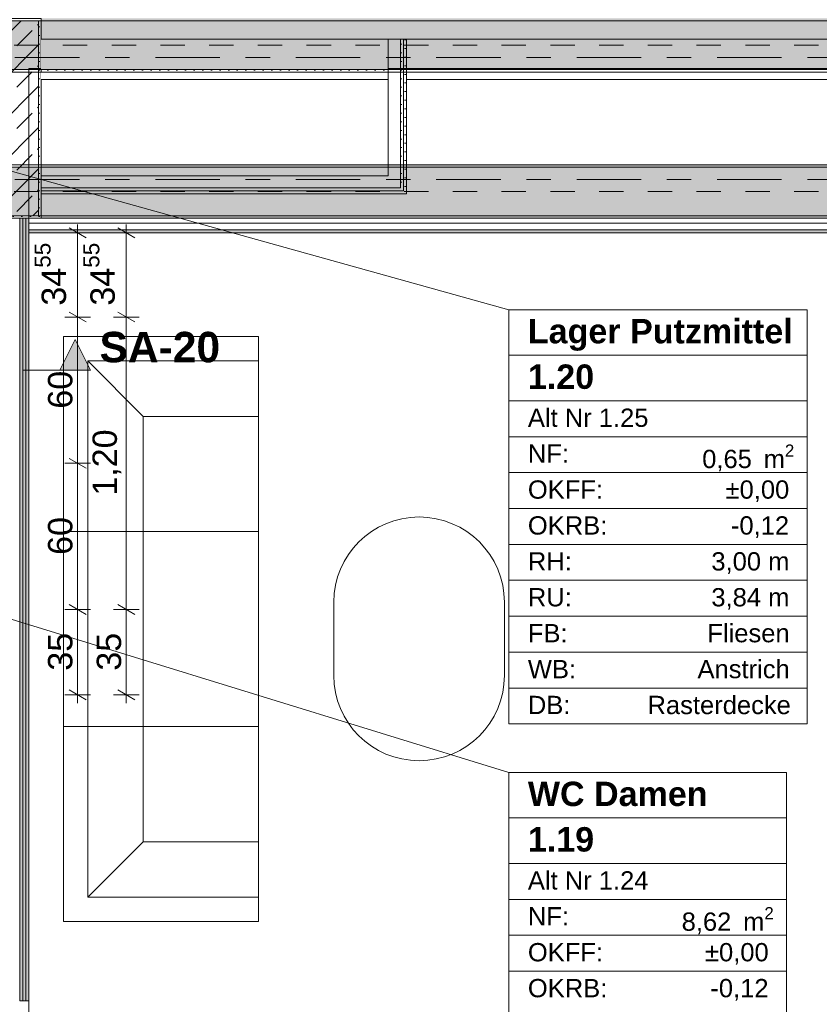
# Model space of a CAD drawing. Header units: metres. Extents: x -3.6 to 84.5, y -11 to 16.8.
# Tile 230 of 256: x 47.4 to 50.7, y 2 to 6. Entities that reach past the tile are written whole.
import ezdxf

# ---------------------------------------------------------------- set-up
doc = ezdxf.new("R2010")
doc.units = ezdxf.units.M
doc.header["$MEASUREMENT"] = 0
for name, pattern in [('Achse', [0.2, 0.1, -0.05, 0, -0.05]), ('Schnittlinie', [0.3, 0.15, -0.075, 0, -0.075]), ('Strichlinie doppelt', [0.546806, 0.264583, -0.105833, 0.070556, -0.105833]), ('Wipeout_Contour', [1, 0, -1])]:
    doc.linetypes.add(name, pattern=pattern)
for name, color, linetype in [('154 - Bemaßung_ Beschriftung.Ausbau - Deckenspiegel', 7, 'Continuous'), ('203 - Marker.Schnitt - Ausbaudetail SA', 7, 'Continuous'), ('451 - Universal.Achsen Raster', 7, 'Continuous'), ('605 - Struktur.Wand Innen', 7, 'Continuous'), ('606 - Struktur.Wand Innen Ausbau', 7, 'Continuous'), ('607 - Struktur.Stütze', 7, 'Continuous'), ('608 - Struktur.Träger', 7, 'Continuous'), ('653 - Abdeckung.TB Verkofferung', 7, 'Continuous'), ('701 - Einrichtung.Möbel', 7, 'Continuous'), ('Neubau_401 - Zone.Raum_ Raumbegrenzung_ Whg.', 7, 'Continuous')]:
    doc.layers.add(name, color=color, linetype=linetype)
doc.styles.add('ERSTELLTER_STIL_1', font='txt')
doc.styles.add('ERSTELLTER_STIL_2', font='txt')
doc.dimstyles.new('ERSTELLTER_STIL__1', dxfattribs={"dimtxt": 0.1, "dimasz": 0.0532, "dimexe": 0.18, "dimexo": 0.0625, "dimgap": 0, "dimtad": 1, "dimzin": 0, "dimdsep": 46, "dimtxsty": 'ERSTELLTER_STIL_2', "dimblk": 'ARROWHEAD_2', "dimblk1": 'ARROWHEAD_2', "dimblk2": 'ARROWHEAD_2', "dimcen": 0.09, "dimse1": 1, "dimse2": 1, "dimclrd": 7, "dimclre": 7, "dimclrt": 7, "dimazin": 0, "dimtfac": 1, "dimtdec": 4, "dimtmove": 0, "dimatfit": 3, "dimfxl": 1, "dimtolj": 1, "dimtzin": 0, "dimarcsym": 0})
pattern_1 = [(45, (0, 0), (-0.01767767, 0.01767767), [0, -0.025])]
pattern_2 = [(45, (0, 0), (-0.08485281, 0.08485281), []), (45, (-0.04243, 0.04243), (-0.08485281, 0.08485281), [0.09, -0.03])]

# ---------------------------------------------------------------- blocks, each defined once
blk = doc.blocks.new('*D202')
at = {"layer": '154 - Bemaßung_ Beschriftung.Ausbau - Deckenspiegel', "color": 7, "linetype": 'Continuous', "lineweight": 5}
for p, q in [((47.605, 3.6052), (47.675, 3.5648)), ((47.6925, 3.585), (47.5875, 3.585)), ((47.64, 3.235), (47.64, 3.585)), ((47.6925, 3.235), (47.5875, 3.235)), ((47.605, 3.2552), (47.675, 3.2148)), ((47.64, 3.2008), (47.64, 3.235))]:
    blk.add_line(p, q, dxfattribs=at)
at = {"layer": '154 - Bemaßung_ Beschriftung.Ausbau - Deckenspiegel', "color": 7, "lineweight": 5, "insert": (47.62, 3.3341), "char_height": 0.1, "attachment_point": 7, "rotation": 90, "style": 'ERSTELLTER_STIL_2'}
blk.add_mtext('\\A1;{\\pql;\\fArial|b0|i0|c0|p38;35}', dxfattribs=at)
blk = doc.blocks.new('ARROWHEAD_2')
at = {"color": 0, "linetype": 'Continuous', "lineweight": 0}
for p, q in [((0, 0), (-1, 0)), ((-0.378, -0.655), (0.378, 0.655))]:
    blk.add_line(p, q, dxfattribs=at)
blk = doc.blocks.new('*D203')
at = {"layer": '154 - Bemaßung_ Beschriftung.Ausbau - Deckenspiegel', "color": 7, "linetype": 'Continuous', "lineweight": 5}
for p, q in [((47.605, 4.2052), (47.675, 4.1648)), ((47.6925, 4.185), (47.5875, 4.185)), ((47.64, 3.585), (47.64, 4.185)), ((47.605, 3.6052), (47.675, 3.5648)), ((47.6925, 3.585), (47.5875, 3.585))]:
    blk.add_line(p, q, dxfattribs=at)
at = {"layer": '154 - Bemaßung_ Beschriftung.Ausbau - Deckenspiegel', "color": 7, "lineweight": 5, "insert": (47.62, 3.8091), "char_height": 0.1, "attachment_point": 7, "rotation": 90, "style": 'ERSTELLTER_STIL_2'}
blk.add_mtext('\\A1;{\\pql;\\fArial|b0|i0|c0|p38;60}', dxfattribs=at)
blk = doc.blocks.new('*D204')
at = {"layer": '154 - Bemaßung_ Beschriftung.Ausbau - Deckenspiegel', "color": 7, "linetype": 'Continuous', "lineweight": 5}
for p, q in [((47.6925, 4.785), (47.5875, 4.785)), ((47.605, 4.8052), (47.675, 4.7648)), ((47.64, 4.185), (47.64, 4.785)), ((47.605, 4.2052), (47.675, 4.1648)), ((47.6925, 4.185), (47.5875, 4.185))]:
    blk.add_line(p, q, dxfattribs=at)
at = {"layer": '154 - Bemaßung_ Beschriftung.Ausbau - Deckenspiegel', "color": 7, "lineweight": 5, "insert": (47.62, 4.4091), "char_height": 0.1, "attachment_point": 7, "rotation": 90, "style": 'ERSTELLTER_STIL_2'}
blk.add_mtext('\\A1;{\\pql;\\fArial|b0|i0|c0|p38;60}', dxfattribs=at)
blk = doc.blocks.new('*D205')
at = {"layer": '154 - Bemaßung_ Beschriftung.Ausbau - Deckenspiegel', "color": 7, "linetype": 'Continuous', "lineweight": 5}
for p, q in [((47.6925, 5.1305), (47.5875, 5.1305)), ((47.675, 5.1103), (47.605, 5.1507)), ((47.64, 5.1305), (47.64, 5.1647)), ((47.64, 4.785), (47.64, 5.1305)), ((47.6925, 4.785), (47.5875, 4.785)), ((47.605, 4.8052), (47.675, 4.7648))]:
    blk.add_line(p, q, dxfattribs=at)
at = {"layer": '154 - Bemaßung_ Beschriftung.Ausbau - Deckenspiegel', "color": 7, "lineweight": 5, "insert": (47.6217, 4.8318), "char_height": 0.1, "attachment_point": 7, "rotation": 90, "style": 'ERSTELLTER_STIL_2'}
blk.add_mtext('\\A1;{\\pql;\\fArial|b0|i0|c0|p38;34\\fArial|b0|i0|c0|p38;\\A1{\\H.66x;\\S55^  ;}}', dxfattribs=at)
blk = doc.blocks.new('*D308')
at = {"layer": '154 - Bemaßung_ Beschriftung.Ausbau - Deckenspiegel', "color": 7, "linetype": 'Continuous', "lineweight": 5}
for p, q in [((47.805, 3.6052), (47.875, 3.5648)), ((47.8925, 3.585), (47.7875, 3.585)), ((47.84, 3.235), (47.84, 3.585)), ((47.8925, 3.235), (47.7875, 3.235)), ((47.805, 3.2552), (47.875, 3.2148)), ((47.84, 3.2008), (47.84, 3.235))]:
    blk.add_line(p, q, dxfattribs=at)
at = {"layer": '154 - Bemaßung_ Beschriftung.Ausbau - Deckenspiegel', "color": 7, "lineweight": 5, "insert": (47.82, 3.3341), "char_height": 0.1, "attachment_point": 7, "rotation": 90, "style": 'ERSTELLTER_STIL_2'}
blk.add_mtext('\\A1;{\\pql;\\fArial|b0|i0|c0|p38;35}', dxfattribs=at)
blk = doc.blocks.new('*D309')
at = {"layer": '154 - Bemaßung_ Beschriftung.Ausbau - Deckenspiegel', "color": 7, "linetype": 'Continuous', "lineweight": 5}
for p, q in [((47.8925, 4.785), (47.7875, 4.785)), ((47.805, 4.8052), (47.875, 4.7648)), ((47.84, 3.585), (47.84, 4.785)), ((47.805, 3.6052), (47.875, 3.5648)), ((47.8925, 3.585), (47.7875, 3.585))]:
    blk.add_line(p, q, dxfattribs=at)
at = {"layer": '154 - Bemaßung_ Beschriftung.Ausbau - Deckenspiegel', "color": 7, "lineweight": 5, "insert": (47.82, 4.052), "char_height": 0.1, "attachment_point": 7, "rotation": 90, "style": 'ERSTELLTER_STIL_2'}
blk.add_mtext('\\A1;{\\pql;\\fArial|b0|i0|c0|p38;1,20}', dxfattribs=at)
blk = doc.blocks.new('*D310')
at = {"layer": '154 - Bemaßung_ Beschriftung.Ausbau - Deckenspiegel', "color": 7, "linetype": 'Continuous', "lineweight": 5}
for p, q in [((47.8925, 5.1305), (47.7875, 5.1305)), ((47.875, 5.1103), (47.805, 5.1507)), ((47.84, 5.1305), (47.84, 5.1647)), ((47.84, 4.785), (47.84, 5.1305)), ((47.8925, 4.785), (47.7875, 4.785)), ((47.805, 4.8052), (47.875, 4.7648))]:
    blk.add_line(p, q, dxfattribs=at)
at = {"layer": '154 - Bemaßung_ Beschriftung.Ausbau - Deckenspiegel', "color": 7, "lineweight": 5, "insert": (47.8217, 4.8318), "char_height": 0.1, "attachment_point": 7, "rotation": 90, "style": 'ERSTELLTER_STIL_2'}
blk.add_mtext('\\A1;{\\pql;\\fArial|b0|i0|c0|p38;34\\fArial|b0|i0|c0|p38;\\A1{\\H.66x;\\S55^  ;}}', dxfattribs=at)

msp = doc.modelspace()

# ---------------------------------------------------------------- hatches: boundary and pattern name
at = {"layer": '203 - Marker.Schnitt - Ausbaudetail SA', "linetype": 'Continuous', "lineweight": 0, "true_color": 0x000000}
msp.add_hatch(color=18, dxfattribs=at).paths.add_polyline_path([(47.6925, 4.5675), (47.63, 4.6925), (47.5675, 4.5675)])
at = {"layer": '605 - Struktur.Wand Innen', "linetype": 'Continuous', "lineweight": 0, "true_color": 0x000000}
h = msp.add_hatch(dxfattribs=at)
h.set_pattern_fill('Gips_0001', color=18, style=0, pattern_type=2)
h.set_pattern_definition(pattern_1)
h.paths.add_polyline_path([(47.4025, 5.19), (47.4025, 1.98), (47.415, 1.98), (47.415, 5.19)])
h = msp.add_hatch(dxfattribs=at)
h.set_pattern_fill('Gips_0001', color=18, style=0, pattern_type=2)
h.set_pattern_definition(pattern_1)
h.paths.add_polyline_path([(47.415, 5.19), (47.415, 1.98), (47.4275, 1.98), (47.4275, 5.19)])
h = msp.add_hatch(dxfattribs=at)
h.set_pattern_fill('Gips_0001', color=18, style=0, pattern_type=2)
h.set_pattern_definition(pattern_1)
h.paths.add_polyline_path([(47.44, 5.19), (47.4275, 5.19), (47.4275, 1.98), (47.44, 1.98)])
at = {"layer": '606 - Struktur.Wand Innen Ausbau', "linetype": 'Continuous', "lineweight": 0, "true_color": 0x000000}
h = msp.add_hatch(dxfattribs=at)
h.set_pattern_fill('Gips_0001', color=18, style=0, pattern_type=2)
h.set_pattern_definition(pattern_1)
h.paths.add_polyline_path([(48.965, 5.76), (48.9775, 5.76), (48.9775, 5.925), (48.965, 5.925)])
h = msp.add_hatch(dxfattribs=at)
h.set_pattern_fill('Gips_0001', color=18, style=0, pattern_type=2)
h.set_pattern_definition(pattern_1)
h.paths.add_polyline_path([(48.9775, 5.76), (48.99, 5.76), (48.99, 5.925), (48.9775, 5.925)])
h = msp.add_hatch(dxfattribs=at)
h.set_pattern_fill('Gips_0001', color=18, style=0, pattern_type=2)
h.set_pattern_definition(pattern_1)
h.paths.add_polyline_path([(48.9775, 5.76), (48.965, 5.76), (48.965, 5.315), (48.9775, 5.315)])
h = msp.add_hatch(dxfattribs=at)
h.set_pattern_fill('Gips_0001', color=18, style=0, pattern_type=2)
h.set_pattern_definition(pattern_1)
h.paths.add_polyline_path([(48.99, 5.3025), (48.99, 5.76), (48.9775, 5.76), (48.9775, 5.3025)])
h = msp.add_hatch(dxfattribs=at)
h.set_pattern_fill('Gips_0001', color=18, style=0, pattern_type=2)
h.set_pattern_definition(pattern_1)
h.paths.add_polyline_path([(47.49, 5.3025), (48.965, 5.3025), (48.965, 5.315), (47.49, 5.315)])
h = msp.add_hatch(dxfattribs=at)
h.set_pattern_fill('Gips_0001', color=18, style=0, pattern_type=2)
h.set_pattern_definition(pattern_1)
h.paths.add_polyline_path([(47.49, 5.29), (48.9775, 5.29), (48.9775, 5.3025), (47.49, 5.3025)])
h = msp.add_hatch(dxfattribs=at)
h.set_pattern_fill('Gips_0001', color=18, style=0, pattern_type=2)
h.set_pattern_definition(pattern_1)
h.paths.add_polyline_path([(48.965, 5.3025), (48.9775, 5.3025), (48.965, 5.315)])
h = msp.add_hatch(dxfattribs=at)
h.set_pattern_fill('Gips_0001', color=18, style=0, pattern_type=2)
h.set_pattern_definition(pattern_1)
h.paths.add_polyline_path([(48.9775, 5.315), (48.965, 5.315), (48.9775, 5.3025)])
h = msp.add_hatch(dxfattribs=at)
h.set_pattern_fill('Gips_0001', color=18, style=0, pattern_type=2)
h.set_pattern_definition(pattern_1)
h.paths.add_polyline_path([(48.9775, 5.29), (48.99, 5.29), (48.9775, 5.3025)])
h = msp.add_hatch(dxfattribs=at)
h.set_pattern_fill('Gips_0001', color=18, style=0, pattern_type=2)
h.set_pattern_definition(pattern_1)
h.paths.add_polyline_path([(48.9775, 5.3025), (48.99, 5.29), (48.99, 5.3025)])
at = {"layer": '607 - Struktur.Stütze', "linetype": 'Continuous', "lineweight": 0, "true_color": 0x000000}
h = msp.add_hatch(dxfattribs=at)
h.set_pattern_fill('Gips_0001', color=18, style=0, pattern_type=2)
h.set_pattern_definition(pattern_1)
h.paths.add_polyline_path([(47.17, 6.01), (47.17, 5.32), (47.18, 5.32), (47.18, 6), (47.48, 6), (47.48, 5.2), (47.18, 5.2), (47.18, 5.19), (47.49, 5.19), (47.49, 6.01)])
h = msp.add_hatch(dxfattribs=at)
h.set_pattern_fill('Beton__Stahlbeton_0001', color=18, style=0, pattern_type=2)
h.set_pattern_definition(pattern_2)
h.paths.add_polyline_path([(47.18, 5.2), (47.48, 5.2), (47.48, 6), (47.18, 6)])
at = {"layer": '608 - Struktur.Träger', "linetype": 'Continuous', "lineweight": 0, "true_color": 0x000000}
h = msp.add_hatch(dxfattribs=at)
h.set_pattern_fill('Gips_0001', color=18, style=0, pattern_type=2)
h.set_pattern_definition(pattern_1)
h.paths.add_polyline_path([(54.37, 6.01), (47.49, 6.01), (47.49, 6), (54.37, 6)])
h = msp.add_hatch(dxfattribs=at)
h.set_pattern_fill('Beton__Stahlbeton_0001', color=18, style=0, pattern_type=2)
h.set_pattern_definition(pattern_2)
h.paths.add_polyline_path([(0.69, 5.4), (0.38, 5.4), (0.38, 5.2), (0.69, 5.2), (7.57, 5.2), (7.89, 5.2), (11.17, 5.2), (11.49, 5.2), (18.37, 5.2), (18.69, 5.2), (25.57, 5.2), (25.89, 5.2), (29.17, 5.2), (29.49, 5.2), (32.77, 5.2), (33.09, 5.2), (36.46, 5.2), (36.6, 5.2), (39.97, 5.2), (40.29, 5.2), (45.42, 5.2), (47.49, 5.2), (54.37, 5.2), (54.69, 5.2), (61.57, 5.2), (61.88, 5.2), (61.88, 5.4), (61.57, 5.4), (54.69, 5.4), (54.37, 5.4), (47.49, 5.4), (47.17, 5.4), (45.69, 5.4), (45.42, 5.4), (40.29, 5.4), (39.97, 5.4), (36.6, 5.4), (36.46, 5.4), (33.09, 5.4), (32.77, 5.4), (29.49, 5.4), (29.17, 5.4), (25.89, 5.4), (25.57, 5.4), (18.69, 5.4), (18.37, 5.4), (11.49, 5.4), (11.17, 5.4), (7.89, 5.4), (7.57, 5.4)])
h = msp.add_hatch(dxfattribs=at)
h.set_pattern_fill('Gips_0001', color=18, style=0, pattern_type=2)
h.set_pattern_definition(pattern_1)
h.paths.add_polyline_path([(54.37, 5.41), (47.49, 5.41), (47.49, 5.4), (54.37, 5.4)])
h = msp.add_hatch(dxfattribs=at)
h.set_pattern_fill('Gips_0001', color=18, style=0, pattern_type=2)
h.set_pattern_definition(pattern_1)
h.paths.add_polyline_path([(47.49, 5.2), (47.49, 5.19), (54.37, 5.19), (54.37, 5.2)])
at = {"layer": '653 - Abdeckung.TB Verkofferung', "linetype": 'Continuous', "lineweight": 0, "true_color": 0x000000}
h = msp.add_hatch(dxfattribs=at)
h.set_pattern_fill('Gips_0001', color=18, style=0, pattern_type=2)
h.set_pattern_definition(pattern_1)
h.paths.add_polyline_path([(47.44, 5.1305), (51.04, 5.1305), (51.04, 5.143), (47.44, 5.143)])

# ---------------------------------------------------------------- linework, layer by layer
at = {"layer": '203 - Marker.Schnitt - Ausbaudetail SA', "color": 7, "linetype": 'Schnittlinie', "lineweight": 13}
msp.add_line((47.5675, 4.5675), (39.6925, 4.5675), dxfattribs=at)
at = {"layer": '203 - Marker.Schnitt - Ausbaudetail SA', "color": 7, "linetype": 'Continuous', "lineweight": 13, "flags": 128}
msp.add_lwpolyline([(47.6925, 4.5675), (47.5675, 4.5675), (47.63, 4.6925)], close=True, dxfattribs=at)
at = {"layer": '451 - Universal.Achsen Raster', "color": 160, "linetype": 'Strichlinie doppelt', "lineweight": 9, "true_color": 0x3232ff}
msp.add_line((64.935, 5.35), (-3.175, 5.35), dxfattribs=at)
at = {"layer": '605 - Struktur.Wand Innen', "color": 7, "linetype": 'Continuous', "lineweight": 13}
for p, q in [((48.9775, 5.925), (48.965, 5.925)), ((48.99, 5.925), (48.9775, 5.925)), ((50.865, 5.925), (48.99, 5.925)), ((48.99, 5.76), (50.865, 5.76)), ((47.44, 0.845), (47.44, 1.98))]:
    msp.add_line(p, q, dxfattribs=at)
at = {"layer": '605 - Struktur.Wand Innen', "color": 7, "linetype": 'Continuous', "lineweight": 5}
for p, q in [((48.965, 5.76), (48.965, 5.925)), ((48.9775, 5.76), (48.9775, 5.925)), ((48.99, 5.76), (48.99, 5.925)), ((48.99, 5.76), (48.99, 5.925)), ((47.4025, 1.98), (47.4025, 5.19)), ((47.415, 1.98), (47.415, 5.19)), ((47.4275, 1.98), (47.4275, 5.19)), ((47.415, 1.98), (47.4025, 1.98)), ((47.4275, 1.98), (47.415, 1.98)), ((47.44, 1.98), (47.4275, 1.98))]:
    msp.add_line(p, q, dxfattribs=at)
at = {"layer": '605 - Struktur.Wand Innen', "color": 7, "linetype": 'Continuous', "lineweight": 18}
for p, q in [((48.99, 5.885), (48.99, 5.925)), ((48.99, 5.805), (48.99, 5.885)), ((48.99, 5.76), (48.99, 5.805))]:
    msp.add_line(p, q, dxfattribs=at)
at = {"layer": '605 - Struktur.Wand Innen', "color": 7, "linetype": 'Continuous', "lineweight": 13, "flags": 128}
msp.add_lwpolyline([(48.99, 5.76), (48.99, 5.925)], dxfattribs=at)
at = {"layer": '605 - Struktur.Wand Innen', "color": 7, "linetype": 'Continuous', "lineweight": 5, "flags": 128}
msp.add_lwpolyline([(47.44, 1.98), (47.44, 5.19)], dxfattribs=at)
at = {"layer": '606 - Struktur.Wand Innen Ausbau', "color": 7, "linetype": 'Continuous', "lineweight": 5}
for p, q in [((48.965, 5.365), (48.965, 5.76)), ((48.9775, 5.315), (48.9775, 5.76)), ((48.965, 5.315), (48.965, 5.365)), ((47.49, 5.315), (48.915, 5.315)), ((47.49, 5.3025), (48.965, 5.3025)), ((48.915, 5.315), (48.965, 5.315)), ((48.915, 5.315), (48.965, 5.315)), ((48.965, 5.3025), (48.9775, 5.3025)), ((48.9775, 5.3025), (48.9775, 5.315))]:
    msp.add_line(p, q, dxfattribs=at)
at = {"layer": '606 - Struktur.Wand Innen Ausbau', "color": 7, "linetype": 'Continuous', "lineweight": 5, "flags": 128}
for points in [[(48.99, 5.29), (48.99, 5.76)], [(48.915, 5.365), (47.49, 5.365)], [(47.49, 5.29), (48.9775, 5.29)], [(48.99, 5.29), (48.9775, 5.29)]]:
    msp.add_lwpolyline(points, dxfattribs=at)
at = {"layer": '607 - Struktur.Stütze', "color": 7, "linetype": 'Continuous', "lineweight": 5, "flags": 128}
msp.add_lwpolyline([(47.18, 5.19), (47.49, 5.19), (47.49, 6.01), (47.17, 6.01), (47.17, 5.32)], dxfattribs=at)
at = {"layer": '607 - Struktur.Stütze', "color": 7, "linetype": 'Continuous', "lineweight": 13, "flags": 128}
msp.add_lwpolyline([(47.18, 5.2), (47.48, 5.2), (47.48, 6), (47.18, 6)], close=True, dxfattribs=at)
at = {"layer": '608 - Struktur.Träger', "color": 7, "linetype": 'Continuous', "lineweight": 13}
for p, q in [((47.49, 6), (47.17, 6)), ((54.37, 6), (47.49, 6)), ((0.38, 5.41), (61.88, 5.41)), ((47.49, 5.4), (47.17, 5.4)), ((54.37, 5.4), (47.49, 5.4)), ((0.38, 5.19), (61.88, 5.19))]:
    msp.add_line(p, q, dxfattribs=at)
at = {"layer": '608 - Struktur.Träger', "color": 7, "linetype": 'Continuous', "lineweight": 5}
for p, q in [((47.49, 6.01), (47.49, 6)), ((47.49, 5.41), (47.49, 5.4)), ((54.37, 5.41), (47.49, 5.41)), ((47.49, 5.2), (47.49, 5.19)), ((54.37, 5.19), (47.49, 5.19))]:
    msp.add_line(p, q, dxfattribs=at)
at = {"layer": '608 - Struktur.Träger', "color": 7, "linetype": 'Achse', "lineweight": 9}
msp.add_line((0.38, 5.3), (61.88, 5.3), dxfattribs=at)
at = {"layer": '608 - Struktur.Träger', "color": 7, "linetype": 'Continuous', "lineweight": 13, "flags": 128}
msp.add_lwpolyline([(61.88, 5.2), (61.57, 5.2), (54.69, 5.2), (54.37, 5.2), (47.49, 5.2), (45.42, 5.2), (40.29, 5.2), (39.97, 5.2), (36.6, 5.2), (36.46, 5.2), (33.09, 5.2), (32.77, 5.2), (29.49, 5.2), (29.17, 5.2), (25.89, 5.2), (25.57, 5.2), (18.69, 5.2), (18.37, 5.2), (11.49, 5.2), (11.17, 5.2), (7.89, 5.2), (7.57, 5.2), (0.69, 5.2), (0.38, 5.2)], dxfattribs=at)
at = {"layer": '653 - Abdeckung.TB Verkofferung', "color": 7, "linetype": 'Continuous', "lineweight": 9}
for p, q in [((47.44, 5.805), (51.04, 5.805)), ((47.44, 5.1305), (47.44, 5.805)), ((47.44, 5.1305), (51.04, 5.1305))]:
    msp.add_line(p, q, dxfattribs=at)
at = {"layer": '653 - Abdeckung.TB Verkofferung', "color": 7, "linetype": 'Continuous', "lineweight": 5}
for p, q in [((51.04, 5.19), (47.44, 5.19)), ((51.04, 5.17), (47.44, 5.17)), ((51.04, 5.143), (47.44, 5.143)), ((51.04, 5.1305), (47.44, 5.1305))]:
    msp.add_line(p, q, dxfattribs=at)
at = {"layer": '653 - Abdeckung.TB Verkofferung', "color": 7, "linetype": 'Continuous', "lineweight": 5, "flags": 128}
msp.add_lwpolyline([(47.44, 5.19), (47.44, 5.17), (47.44, 5.143), (47.44, 5.1305)], dxfattribs=at)
at = {"layer": '701 - Einrichtung.Möbel', "color": 252, "linetype": 'Continuous', "lineweight": 13, "true_color": 0x919191}
for p, q in [((47.5819, 3.9049), (47.5819, 4.7049)), ((47.5819, 4.7049), (48.3819, 4.7049)), ((48.3819, 4.7049), (48.3819, 3.9049)), ((48.3819, 4.6049), (47.6819, 4.6049)), ((47.6819, 4.6049), (47.6819, 3.9049)), ((47.9092, 4.3776), (47.6819, 4.6049)), ((48.3819, 4.3776), (47.9092, 4.3776)), ((47.9092, 4.3776), (47.9092, 3.9049)), ((48.3819, 3.9049), (47.5819, 3.9049)), ((47.5819, 3.9049), (47.5819, 3.1049)), ((48.3819, 3.9049), (47.5819, 3.9049)), ((47.6819, 3.9049), (47.6819, 3.1049)), ((47.9092, 3.1049), (47.9092, 3.9049)), ((48.3819, 3.1049), (48.3819, 3.9049)), ((48.6914, 3.6147), (48.6914, 3.3147)), ((49.3914, 3.3147), (49.3914, 3.6147)), ((48.3819, 3.1049), (47.5819, 3.1049)), ((47.5819, 3.1049), (47.5819, 2.3049)), ((47.5819, 3.1049), (48.3819, 3.1049)), ((47.6819, 2.4049), (47.6819, 3.1049)), ((47.9092, 2.6322), (47.9092, 3.1049)), ((48.3819, 2.3049), (48.3819, 3.1049)), ((47.9092, 2.6322), (47.6819, 2.4049)), ((48.3819, 2.6322), (47.9092, 2.6322)), ((48.3819, 2.4049), (47.6819, 2.4049)), ((47.5819, 2.3049), (48.3819, 2.3049))]:
    msp.add_line(p, q, dxfattribs=at)
msp.add_lwpolyline([(48.6914, 3.6147), (48.6914, 3.3147, 1), (49.3914, 3.3147), (49.3914, 3.6147, 1)], format="xyb", close=True, dxfattribs=at)
for centre, start, end in [((49.0414, 3.6147), 0, 180), ((49.0414, 3.3147), 180, 0)]:
    msp.add_arc(centre, 0.35, start, end, dxfattribs=at)
at = {"layer": 'Neubau_401 - Zone.Raum_ Raumbegrenzung_ Whg.', "color": 1, "linetype": 'Continuous', "lineweight": 9}
for p, q in [((49.4091, 4.8146), (46.8802, 5.5193)), ((50.6332, 4.8146), (49.4091, 4.8146)), ((49.4091, 4.8146), (49.4091, 3.1155)), ((49.4091, 4.8146), (50.6332, 4.8146)), ((49.4091, 4.628), (49.4091, 4.8146)), ((50.6332, 3.1155), (50.6332, 4.8146)), ((50.6332, 4.8146), (50.6332, 4.628)), ((50.6332, 4.628), (49.4091, 4.628)), ((49.4091, 4.628), (50.6332, 4.628)), ((49.4091, 4.4414), (49.4091, 4.628)), ((50.6332, 4.628), (50.6332, 4.4414)), ((50.6332, 4.4414), (49.4091, 4.4414)), ((49.4091, 4.4414), (50.6332, 4.4414)), ((49.4091, 4.294), (49.4091, 4.4414)), ((50.6332, 4.4414), (50.6332, 4.294)), ((50.6332, 4.294), (49.4091, 4.294)), ((49.4091, 4.294), (50.6332, 4.294)), ((49.4091, 4.1467), (49.4091, 4.294)), ((50.6332, 4.294), (50.6332, 4.1467)), ((50.6332, 4.1467), (49.4091, 4.1467)), ((49.4091, 4.1467), (50.6332, 4.1467)), ((49.4091, 3.9994), (49.4091, 4.1467)), ((50.6332, 4.1467), (50.6332, 3.9994)), ((50.6332, 3.9994), (49.4091, 3.9994)), ((49.4091, 3.9994), (50.6332, 3.9994)), ((49.4091, 3.8521), (49.4091, 3.9994)), ((50.6332, 3.9994), (50.6332, 3.8521)), ((49.4091, 2.9163), (46.3872, 3.8481)), ((50.6332, 3.8521), (49.4091, 3.8521)), ((49.4091, 3.8521), (50.6332, 3.8521)), ((49.4091, 3.7048), (49.4091, 3.8521)), ((50.6332, 3.8521), (50.6332, 3.7048)), ((50.6332, 3.7048), (49.4091, 3.7048)), ((49.4091, 3.7048), (50.6332, 3.7048)), ((49.4091, 3.5574), (49.4091, 3.7048)), ((50.6332, 3.7048), (50.6332, 3.5574)), ((50.6332, 3.5574), (49.4091, 3.5574)), ((49.4091, 3.5574), (50.6332, 3.5574)), ((49.4091, 3.4101), (49.4091, 3.5574)), ((50.6332, 3.5574), (50.6332, 3.4101)), ((50.6332, 3.4101), (49.4091, 3.4101)), ((49.4091, 3.4101), (50.6332, 3.4101)), ((49.4091, 3.2628), (49.4091, 3.4101)), ((50.6332, 3.4101), (50.6332, 3.2628)), ((50.6332, 3.2628), (49.4091, 3.2628)), ((49.4091, 3.2628), (50.6332, 3.2628)), ((49.4091, 3.1155), (49.4091, 3.2628)), ((50.6332, 3.2628), (50.6332, 3.1155)), ((49.4091, 3.1155), (50.6332, 3.1155)), ((50.6332, 3.1155), (49.4091, 3.1155)), ((50.5489, 2.9163), (49.4091, 2.9163)), ((49.4091, 2.9163), (49.4091, 1.2172)), ((49.4091, 2.9163), (50.5489, 2.9163)), ((49.4091, 2.7297), (49.4091, 2.9163)), ((50.5489, 1.2172), (50.5489, 2.9163)), ((50.5489, 2.9163), (50.5489, 2.7297)), ((50.5489, 2.7297), (49.4091, 2.7297)), ((49.4091, 2.7297), (50.5489, 2.7297)), ((49.4091, 2.5431), (49.4091, 2.7297)), ((50.5489, 2.7297), (50.5489, 2.5431)), ((50.5489, 2.5431), (49.4091, 2.5431)), ((49.4091, 2.5431), (50.5489, 2.5431)), ((49.4091, 2.3958), (49.4091, 2.5431)), ((50.5489, 2.5431), (50.5489, 2.3958)), ((50.5489, 2.3958), (49.4091, 2.3958)), ((49.4091, 2.3958), (50.5489, 2.3958)), ((49.4091, 2.2484), (49.4091, 2.3958)), ((50.5489, 2.3958), (50.5489, 2.2484)), ((50.5489, 2.2484), (49.4091, 2.2484)), ((49.4091, 2.2484), (50.5489, 2.2484)), ((49.4091, 2.1011), (49.4091, 2.2484)), ((50.5489, 2.2484), (50.5489, 2.1011)), ((50.5489, 2.1011), (49.4091, 2.1011)), ((49.4091, 2.1011), (50.5489, 2.1011)), ((49.4091, 1.9538), (49.4091, 2.1011)), ((50.5489, 2.1011), (50.5489, 1.9538))]:
    msp.add_line(p, q, dxfattribs=at)

# ---------------------------------------------------------------- texts
at = {"layer": '203 - Marker.Schnitt - Ausbaudetail SA', "color": 7, "lineweight": 13, "insert": (47.73, 4.5975), "char_height": 0.125, "attachment_point": 7, "style": 'ERSTELLTER_STIL_1'}
msp.add_mtext('\\A1;{\\pql;\\pt0;\\fArial|b1|i0|c0|p38;SA-20}', dxfattribs=at)
at = {"layer": 'Neubau_401 - Zone.Raum_ Raumbegrenzung_ Whg.', "color": 7, "lineweight": 9, "attachment_point": 1}
for s, insert, char_height, style in [('\\A1;{\\pqj;\\pt0;\\fArial|b1|i0|c0|p38;Lager Putzmittel}', (49.4877, 4.777), 0.1, 'ERSTELLTER_STIL_1'), ('\\A1;{\\pqj;\\pt0;\\fArial|b1|i0|c0|p38;}', (50.5546, 4.7998), 0.1, 'ERSTELLTER_STIL_1'), ('\\A1;{\\pqj;\\pt0;\\fArial|b1|i0|c0|p38;}', (50.5546, 4.6132), 0.1, 'ERSTELLTER_STIL_1'), ('\\A1;{\\pql;\\pt0;\\fArial|b1|i0|c0|p38;1.20}', (49.4877, 4.5904), 0.1, 'ERSTELLTER_STIL_1'), ('\\A1;{\\pqj;\\pt0;\\fArial|b0|i0|c0|p38;Alt Nr 1.25}', (49.4877, 4.4095), 0.075, 'ERSTELLTER_STIL_2'), ('\\A1;{\\pqj;\\pt0;\\fArial|b0|i0|c0|p38;}', (50.5546, 4.4266), 0.075, 'ERSTELLTER_STIL_2'), ('\\A1;{\\pqj;\\pt0;\\fArial|b0|i0|c0|p38;NF: }', (49.4877, 4.2622), 0.075, 'ERSTELLTER_STIL_2'), ('\\A1;{\\pql;\\pt0,0.05;\\fArial|b0|i0|c0|p38;0,65\\fArial|b0|i0|c0|p38;\\A1{\\H.66x;\\S^  ;}\\fArial|b0|i0|c0|p38; m\\fArial|b0|i0|c0|p38;\\A1{\\H.66x;\\S2^  ;}}', (50.203, 4.2622), 0.075, 'ERSTELLTER_STIL_2'), ('\\A1;{\\pqj;\\pt0;\\fArial|b0|i0|c0|p38;OKFF: }', (49.4877, 4.1148), 0.075, 'ERSTELLTER_STIL_2'), ('\\A1;{\\pqj;\\pt0;\\fArial|b0|i0|c0|p38;±0,00}', (50.2989, 4.1148), 0.075, 'ERSTELLTER_STIL_2'), ('\\A1;{\\pqj;\\pt0;\\fArial|b0|i0|c0|p38;OKRB: }', (49.4877, 3.9675), 0.075, 'ERSTELLTER_STIL_2'), ('\\A1;{\\pqj;\\pt0;\\fArial|b0|i0|c0|p38;-0,12}', (50.3208, 3.9675), 0.075, 'ERSTELLTER_STIL_2'), ('\\A1;{\\pqj;\\pt0;\\fArial|b0|i0|c0|p38;RH: }', (49.4877, 3.8202), 0.075, 'ERSTELLTER_STIL_2'), ('\\A1;{\\pqj;\\pt0;\\fArial|b0|i0|c0|p38;3,00 m}', (50.2406, 3.8202), 0.075, 'ERSTELLTER_STIL_2'), ('\\A1;{\\pqj;\\pt0;\\fArial|b0|i0|c0|p38;RU: }', (49.4877, 3.6729), 0.075, 'ERSTELLTER_STIL_2'), ('\\A1;{\\pqj;\\pt0;\\fArial|b0|i0|c0|p38;3,84 m}', (50.2406, 3.6729), 0.075, 'ERSTELLTER_STIL_2'), ('\\A1;{\\pqj;\\pt0;\\fArial|b0|i0|c0|p38;FB: }', (49.4877, 3.5256), 0.075, 'ERSTELLTER_STIL_2'), ('\\A1;{\\pqj;\\pt0;\\fArial|b0|i0|c0|p38;Fliesen}', (50.2241, 3.5256), 0.075, 'ERSTELLTER_STIL_2'), ('\\A1;{\\pqj;\\pt0;\\fArial|b0|i0|c0|p38;WB: }', (49.4877, 3.3782), 0.075, 'ERSTELLTER_STIL_2'), ('\\A1;{\\pqj;\\pt0;\\fArial|b0|i0|c0|p38;Anstrich}', (50.1837, 3.3782), 0.075, 'ERSTELLTER_STIL_2'), ('\\A1;{\\pqj;\\pt0;\\fArial|b0|i0|c0|p38;Rasterdecke}', (49.9786, 3.2309), 0.075, 'ERSTELLTER_STIL_2'), ('\\A1;{\\pqj;\\pt0;\\fArial|b0|i0|c0|p38;DB: }', (49.4877, 3.2309), 0.075, 'ERSTELLTER_STIL_2'), ('\\A1;{\\pqj;\\pt0;\\fArial|b1|i0|c0|p38;WC Damen}', (49.4877, 2.8787), 0.1, 'ERSTELLTER_STIL_1'), ('\\A1;{\\pqj;\\pt0;\\fArial|b1|i0|c0|p38;}', (50.4703, 2.9016), 0.1, 'ERSTELLTER_STIL_1'), ('\\A1;{\\pqj;\\pt0;\\fArial|b1|i0|c0|p38;}', (50.4703, 2.715), 0.1, 'ERSTELLTER_STIL_1'), ('\\A1;{\\pql;\\pt0;\\fArial|b1|i0|c0|p38;1.19}', (49.4877, 2.6921), 0.1, 'ERSTELLTER_STIL_1'), ('\\A1;{\\pqj;\\pt0;\\fArial|b0|i0|c0|p38;Alt Nr 1.24}', (49.4877, 2.5112), 0.075, 'ERSTELLTER_STIL_2'), ('\\A1;{\\pqj;\\pt0;\\fArial|b0|i0|c0|p38;}', (50.4703, 2.5283), 0.075, 'ERSTELLTER_STIL_2'), ('\\A1;{\\pqj;\\pt0;\\fArial|b0|i0|c0|p38;NF: }', (49.4877, 2.3639), 0.075, 'ERSTELLTER_STIL_2'), ('\\A1;{\\pql;\\pt0,0.05;\\fArial|b0|i0|c0|p38;8,62\\fArial|b0|i0|c0|p38;\\A1{\\H.66x;\\S^  ;}\\fArial|b0|i0|c0|p38; m\\fArial|b0|i0|c0|p38;\\A1{\\H.66x;\\S2^  ;}}', (50.1187, 2.3639), 0.075, 'ERSTELLTER_STIL_2'), ('\\A1;{\\pqj;\\pt0;\\fArial|b0|i0|c0|p38;OKFF: }', (49.4877, 2.2166), 0.075, 'ERSTELLTER_STIL_2'), ('\\A1;{\\pqj;\\pt0;\\fArial|b0|i0|c0|p38;±0,00}', (50.2145, 2.2166), 0.075, 'ERSTELLTER_STIL_2'), ('\\A1;{\\pqj;\\pt0;\\fArial|b0|i0|c0|p38;OKRB: }', (49.4877, 2.0692), 0.075, 'ERSTELLTER_STIL_2'), ('\\A1;{\\pqj;\\pt0;\\fArial|b0|i0|c0|p38;-0,12}', (50.2365, 2.0692), 0.075, 'ERSTELLTER_STIL_2')]:
    msp.add_mtext(s, dxfattribs=dict(at, insert=insert, char_height=char_height, style=style))

# ---------------------------------------------------------------- dimensions: what is measured, and where the dimension line sits
at = {"layer": '154 - Bemaßung_ Beschriftung.Ausbau - Deckenspiegel', "color": 7, "linetype": 'Continuous', "lineweight": 5}
for base, p1, p2, picture, middle in [((47.64, 5.1305), (47.045, 4.785), (46.62, 5.1305), '*D205', (47.57, 5.0812)), ((47.84, 5.1305), (47.045, 4.785), (46.62, 5.1305), '*D310', (47.77, 5.0812)), ((47.64, 4.785), (47.045, 4.185), (47.045, 4.785), '*D204', (47.57, 4.4853)), ((47.84, 4.785), (47.045, 3.585), (47.045, 4.785), '*D309', (47.77, 4.1819)), ((47.64, 4.185), (47.045, 3.585), (47.045, 4.185), '*D203', (47.57, 3.8853)), ((47.64, 3.585), (47.045, 3.235), (47.045, 3.585), '*D202', (47.57, 3.4103)), ((47.84, 3.585), (47.045, 3.235), (47.045, 3.585), '*D308', (47.77, 3.4103))]:
    dim = msp.add_linear_dim(base=base, p1=p1, p2=p2, angle=90, dimstyle='ERSTELLTER_STIL__1', dxfattribs=at)
    dim.commit()
    dim.dimension.update_dxf_attribs({"geometry": picture, "text_midpoint": middle, "dimtype": 160, "text_rotation": 90})

# ---------------------------------------------------------------- next in the draw order: wipeouts: each hides what was drawn before it
at = {"color": 254, "linetype": 'Wipeout_Contour', "lineweight": 0, "ltscale": 194.228067}
msp.add_wipeout([(47.49, 5.76), (48.915, 5.76), (48.915, 5.925), (47.49, 5.925)], dxfattribs=at).dxf.layer = '605 - Struktur.Wand Innen'

# ---------------------------------------------------------------- next in the draw order: hatches: boundary and pattern name
at = {"layer": '608 - Struktur.Träger', "linetype": 'Continuous', "lineweight": 0, "true_color": 0x000000}
h = msp.add_hatch(dxfattribs=at)
h.set_pattern_fill('Beton__Stahlbeton_0001', color=18, style=0, pattern_type=2)
h.set_pattern_definition(pattern_2)
h.paths.add_polyline_path([(0.38, 5.8), (0.69, 5.8), (7.57, 5.8), (7.89, 5.8), (11.17, 5.8), (11.49, 5.8), (18.37, 5.8), (18.69, 5.8), (25.57, 5.8), (25.89, 5.8), (32.77, 5.8), (33.09, 5.8), (36.46, 5.8), (36.6, 5.8), (39.97, 5.8), (40.29, 5.8), (45.42, 5.8), (45.69, 5.8), (47.17, 5.8), (47.49, 5.8), (48.915, 5.8), (50.865, 5.8), (54.37, 5.8), (54.69, 5.8), (61.57, 5.8), (61.88, 5.8), (61.88, 6), (61.57, 6), (54.69, 6), (54.37, 6), (47.49, 6), (47.17, 6), (40.29, 6), (39.97, 6), (33.09, 6), (32.77, 6), (25.89, 6), (25.57, 6), (18.69, 6), (18.37, 6), (11.49, 6), (11.17, 6), (7.89, 6), (7.57, 6), (0.69, 6), (0.38, 6)])
h = msp.add_hatch(dxfattribs=at)
h.set_pattern_fill('Gips_0001', color=18, style=0, pattern_type=2)
h.set_pattern_definition(pattern_1)
h.paths.add_polyline_path([(47.49, 5.8), (47.49, 5.79), (48.915, 5.79), (48.915, 5.8)])

# ---------------------------------------------------------------- next in the draw order: linework, layer by layer
at = {"layer": '451 - Universal.Achsen Raster', "color": 160, "linetype": 'Strichlinie doppelt', "lineweight": 9, "true_color": 0x3232ff}
msp.add_line((64.935, 5.85), (-3.175, 5.85), dxfattribs=at)
at = {"layer": '605 - Struktur.Wand Innen', "color": 7, "linetype": 'Continuous', "lineweight": 5}
msp.add_line((48.915, 5.925), (48.915, 5.76), dxfattribs=at)
msp.add_line((48.915, 5.925), (48.915, 5.76), dxfattribs=at)
at = {"layer": '605 - Struktur.Wand Innen', "color": 7, "linetype": 'Continuous', "lineweight": 13}
msp.add_line((48.965, 5.925), (48.915, 5.925), dxfattribs=at)
at = {"layer": '605 - Struktur.Wand Innen', "color": 7, "linetype": 'Continuous', "lineweight": 13, "flags": 128}
for points in [[(48.99, 5.925), (47.49, 5.925)], [(47.49, 5.76), (48.915, 5.76)]]:
    msp.add_lwpolyline(points, dxfattribs=at)
at = {"layer": '606 - Struktur.Wand Innen Ausbau', "color": 7, "linetype": 'Continuous', "lineweight": 5, "flags": 128}
msp.add_lwpolyline([(48.915, 5.76), (48.915, 5.365)], dxfattribs=at)
at = {"layer": '608 - Struktur.Träger', "color": 7, "linetype": 'Achse', "lineweight": 9}
msp.add_line((0.38, 5.9), (61.88, 5.9), dxfattribs=at)
at = {"layer": '608 - Struktur.Träger', "color": 7, "linetype": 'Continuous', "lineweight": 13}
msp.add_line((0.38, 5.79), (61.88, 5.79), dxfattribs=at)
at = {"layer": '608 - Struktur.Träger', "color": 7, "linetype": 'Continuous', "lineweight": 5}
for p, q in [((47.49, 5.8), (47.49, 5.79)), ((48.915, 5.79), (47.49, 5.79)), ((48.915, 5.8), (48.915, 5.79))]:
    msp.add_line(p, q, dxfattribs=at)
at = {"layer": '608 - Struktur.Träger', "color": 7, "linetype": 'Continuous', "lineweight": 13, "flags": 128}
msp.add_lwpolyline([(54.69, 5.8), (54.37, 5.8), (50.865, 5.8), (48.915, 5.8), (47.49, 5.8), (47.17, 5.8), (45.69, 5.8), (45.42, 5.8), (40.29, 5.8), (39.97, 5.8), (36.6, 5.8), (36.46, 5.8), (33.09, 5.8), (32.77, 5.8), (25.89, 5.8), (25.57, 5.8), (18.69, 5.8), (18.37, 5.8), (11.49, 5.8), (11.17, 5.8), (7.89, 5.8), (7.57, 5.8), (0.69, 5.8), (0.38, 5.8)], dxfattribs=at)

doc.saveas('drawing.dxf')
